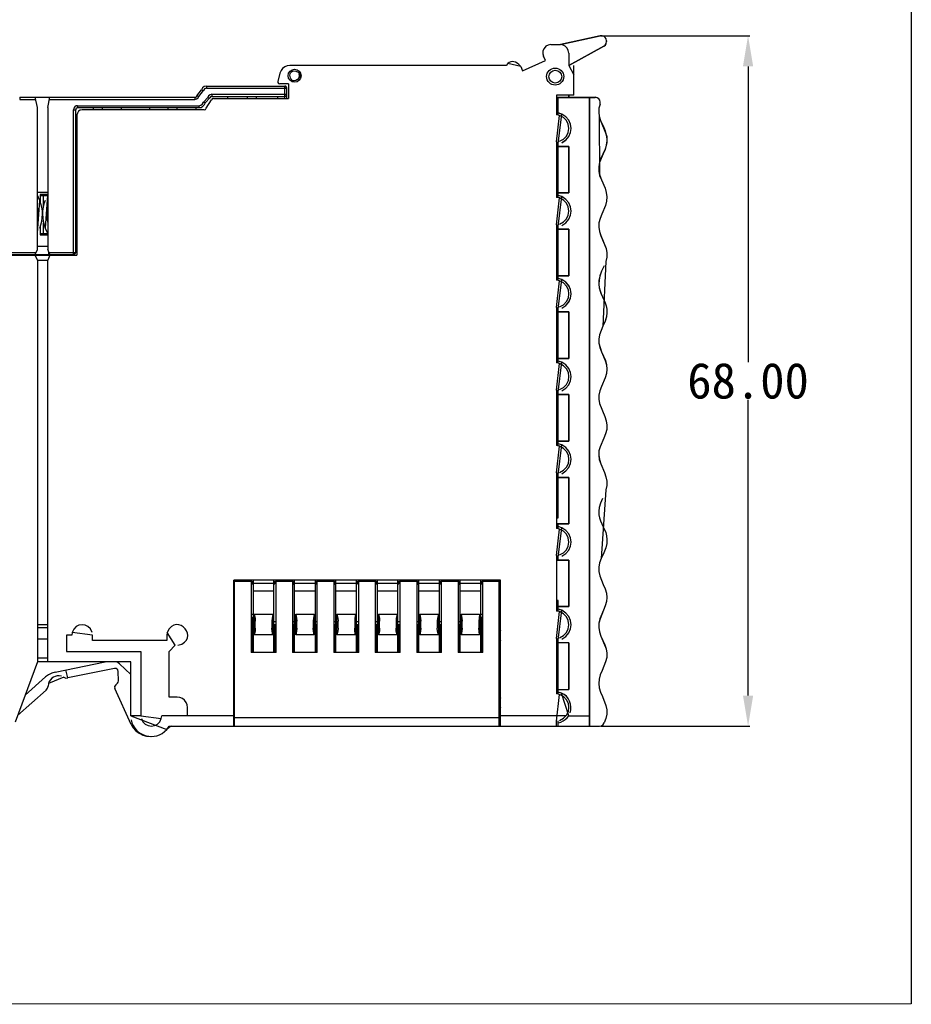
# Model space of a CAD drawing. Header units: inches. Extents: x 32 to 218, y 21 to 178.
# Tile 3 of 4: x 130 to 218, y 21 to 117. Entities that reach past the tile are written whole.
import ezdxf

# ---------------------------------------------------------------- set-up
doc = ezdxf.new("R2010")
doc.units = ezdxf.units.IN
doc.header["$MEASUREMENT"] = 0
doc.layers.add('PDF_0', color=7, linetype='Continuous')
doc.styles.get("Standard").update_dxf_attribs({"font": 'SimSun.ttf', "height": 3.5})
doc.dimstyles.get("Standard").update_dxf_attribs({"dimtxt": 3.5, "dimasz": 3, "dimexe": 0.18, "dimexo": 0.0625, "dimgap": 0.09, "dimtad": 0, "dimtih": 1, "dimtoh": 1, "dimzin": 0, "dimdsep": 46, "dimtxsty": 'Standard', "dimcen": 0.09, "dimadec": 0, "dimazin": 0, "dimtfac": 1, "dimtofl": 0, "dimtmove": 0, "dimatfit": 3, "dimfxl": 0, "dimtolj": 1, "dimtzin": 0, "dimarcsym": 0})

# ---------------------------------------------------------------- blocks, each defined once
blk = doc.blocks.new('*D7')
at = {"color": 0, "lineweight": -2}
for p, q in [((187.176, 115.845), (201.767, 115.845)), ((201.587, 112.845), (201.587, 83.875)), ((201.587, 51.226), (201.587, 80.195)), ((187.176, 48.226), (201.767, 48.226))]:
    blk.add_line(p, q, dxfattribs=at)
at = {"color": 0}
for points in [[(201.087, 112.845), (202.087, 112.845), (201.587, 115.845)], [(201.087, 51.226), (202.087, 51.226), (201.587, 48.226)]]:
    blk.add_solid(points, dxfattribs=at)
at = {"layer": 'Defpoints', "color": 0}
for p in [(187.113, 115.845), (187.113, 48.226), (201.587, 48.226)]:
    blk.add_point(p, dxfattribs=at)
at = {"color": 0, "insert": (201.587, 82.035), "char_height": 3.5, "attachment_point": 5}
blk.add_mtext('\\A1;68.00', dxfattribs=at)

msp = doc.modelspace()

# ---------------------------------------------------------------- linework, layer by layer
msp.add_line((217.573, 21.016), (32.226, 20.983))
msp.add_lwpolyline([(32.226, 178.133), (217.573, 178.133), (217.573, 21.016)])
at = {"layer": 'PDF_0', "lineweight": 30}
for points in [[(183.219, 114.977), (187.113, 115.845), (183.219, 114.977)], [(187.473, 114.829), (184.023, 112.945), (187.473, 114.829)], [(187.727, 115.273), (187.727, 115.358), (187.727, 115.273)], [(157.67, 111.929), (157.628, 112.119), (157.628, 111.738), (157.67, 111.929), (157.522, 111.59), (157.628, 111.738), (157.67, 111.929), (157.67, 111.929)], [(182.816, 104.995), (184.023, 104.995), (182.816, 104.995)], [(184.023, 100.444), (182.816, 100.444), (184.023, 100.444)], [(182.816, 96.888), (184.023, 96.888), (182.816, 96.888)], [(182.816, 88.802), (184.023, 88.802), (182.816, 88.802)], [(182.816, 80.696), (184.023, 80.696), (182.816, 80.696)], [(182.816, 72.589), (184.023, 72.589), (182.816, 72.589)], [(183.007, 68.631), (182.816, 68.631), (183.007, 68.631)], [(182.816, 64.482), (184.023, 64.482), (182.816, 64.482)], [(177.228, 61.455), (177.334, 61.455), (177.228, 61.455)], [(182.816, 60.545), (183.007, 60.545), (182.816, 60.545)]]:
    msp.add_lwpolyline(points, close=True, dxfattribs=at)
for points in [[(187.727, 115.358), (187.706, 115.527), (187.6, 115.675), (187.473, 115.802), (187.304, 115.845), (187.113, 115.845)], [(187.727, 115.358), (187.706, 115.527), (187.6, 115.675), (187.473, 115.802), (187.304, 115.845), (187.113, 115.845)], [(182.287, 114.977), (182.012, 114.935), (181.779, 114.808), (181.61, 114.596), (181.504, 114.363), (181.483, 114.088), (181.546, 113.834)], [(182.287, 114.977), (183.219, 114.977)], [(184.023, 114.151), (183.981, 114.405), (183.875, 114.638), (183.684, 114.808), (183.473, 114.935), (183.219, 114.977)], [(187.473, 114.829), (187.621, 114.935), (187.706, 115.083), (187.727, 115.273)], [(187.473, 114.829), (187.6, 114.935), (187.706, 115.083), (187.727, 115.273)], [(181.737, 113.411), (181.546, 113.834)], [(184.023, 114.151), (184.023, 112.945)], [(156.718, 112.945), (156.464, 112.903), (156.21, 112.797), (155.998, 112.649), (155.85, 112.437), (155.744, 112.183)], [(177.906, 112.945), (156.718, 112.945)], [(179.324, 112.839), (178.054, 113.135), (177.906, 112.945)], [(179.324, 112.839), (179.514, 112.416)], [(179.514, 112.416), (181.737, 113.411)], [(184.023, 112.945), (184.531, 112.014)], [(184.531, 110.011), (184.531, 112.932)], [(155.744, 112.183), (155.533, 111.379)], [(148.548, 110.913), (148.336, 110.871), (148.167, 110.744), (148.061, 110.553)], [(148.548, 110.913), (148.548, 110.722)], [(148.548, 110.913), (156.231, 110.913)], [(155.533, 111.379), (155.533, 111.252), (155.617, 111.167), (155.723, 111.125)], [(156.57, 111.125), (155.723, 111.125)], [(156.231, 109.706), (156.231, 110.913)], [(156.422, 110.722), (156.4, 110.807), (156.316, 110.892), (156.231, 110.913)], [(156.57, 111.125), (156.57, 109.706)], [(147.405, 109.821), (147.532, 109.842), (147.595, 109.948)], [(147.595, 109.948), (148.061, 110.553)], [(147.595, 109.948), (147.807, 109.906)], [(147.807, 109.906), (148.251, 110.49)], [(148.061, 110.553), (148.251, 110.49)], [(148.548, 110.722), (148.357, 110.659), (148.251, 110.49)], [(148.548, 110.722), (156.422, 110.722)], [(149.077, 110.109), (148.907, 110.066), (148.759, 109.96), (148.675, 109.812)], [(149.077, 110.109), (149.077, 109.897)], [(149.077, 110.109), (156.422, 110.109)], [(156.231, 109.897), (156.316, 109.939), (156.4, 110.003), (156.422, 110.109)], [(156.422, 109.706), (156.422, 110.722)], [(184.531, 110.011), (182.816, 110.011)], [(182.816, 110.011), (182.816, 108.106)], [(184.023, 110.011), (184.023, 109.8)], [(184.023, 109.821), (184.023, 110.011)], [(130.26, 109.821), (130.26, 109.609)], [(130.26, 109.821), (147.405, 109.821)], [(130.26, 109.609), (131.826, 109.609)], [(131.995, 108.805), (131.784, 109.821)], [(133.011, 108.805), (133.202, 109.821)], [(133.159, 109.609), (147.405, 109.609)], [(135.932, 108.995), (135.784, 108.974), (135.657, 108.89), (135.572, 108.741), (135.53, 108.593)], [(135.932, 108.995), (135.932, 108.805)], [(135.932, 108.995), (147.786, 108.995)], [(147.405, 109.609), (147.574, 109.652), (147.722, 109.757), (147.807, 109.906)], [(147.405, 109.821), (147.405, 109.609)], [(147.786, 108.995), (147.997, 109.038), (148.167, 109.165), (148.272, 109.355)], [(147.786, 108.805), (148.018, 108.826), (148.209, 108.932), (148.357, 109.101), (148.463, 109.313)], [(147.786, 108.995), (147.786, 108.805)], [(148.272, 109.355), (148.675, 109.812)], [(148.272, 109.355), (148.463, 109.313)], [(148.463, 109.313), (148.886, 109.77)], [(148.505, 108.741), (149.034, 109.558)], [(148.675, 109.812), (148.886, 109.77)], [(149.077, 109.897), (148.95, 109.855), (148.886, 109.77)], [(149.225, 109.706), (149.098, 109.664), (149.034, 109.558)], [(149.077, 109.897), (156.231, 109.897)], [(149.225, 109.706), (156.57, 109.706)], [(150.601, 109.897), (150.601, 109.706)], [(152.548, 109.897), (152.548, 109.706)], [(153.458, 109.706), (153.458, 109.897)], [(155.511, 109.897), (155.511, 109.706)], [(182.816, 109.821), (186.605, 109.821)], [(182.816, 109.8), (186.605, 109.8)], [(183.007, 108.085), (183.007, 109.821)], [(183.007, 108.085), (183.007, 109.8)], [(186.055, 109.8), (186.055, 48.226), (186.055, 109.821)], [(187.092, 109.144), (187.113, 109.334), (187.071, 109.525), (186.965, 109.673), (186.796, 109.779), (186.605, 109.821)], [(187.092, 109.144), (187.113, 109.334), (187.071, 109.525), (186.965, 109.673), (186.796, 109.779), (186.605, 109.8)], [(187.092, 109.144), (186.986, 108.741), (186.965, 108.339), (187.007, 107.958), (187.05, 102.159), (187.219, 101.735), (187.579, 100.91), (187.706, 100.486), (187.769, 100.063), (187.727, 99.64), (187.621, 99.216), (187.261, 98.37), (187.092, 97.946), (186.986, 97.523), (186.965, 97.1), (187.029, 96.676), (187.156, 96.253), (187.346, 95.851), (187.685, 95.004), (187.769, 94.581), (187.748, 94.158), (187.664, 93.734), (187.367, 87.405), (187.029, 86.559), (186.965, 86.135), (186.986, 85.733), (187.071, 85.31), (187.24, 84.887), (187.6, 84.04), (187.727, 83.617), (187.769, 83.193), (187.727, 82.77), (187.579, 82.347), (187.219, 81.5), (187.071, 81.077), (186.965, 80.653), (186.965, 80.251), (187.05, 79.828), (187.558, 78.558), (187.706, 78.134), (187.769, 77.711), (187.748, 77.288), (187.621, 76.864), (187.473, 76.441), (187.113, 75.594), (186.986, 75.192), (186.965, 74.769), (187.007, 74.346), (187.156, 73.922), (187.515, 73.076), (187.664, 72.652), (187.748, 72.229), (187.748, 71.806), (187.664, 71.382), (187.198, 64.651), (187.05, 64.228), (186.965, 63.805), (186.965, 63.381), (187.071, 62.958), (187.41, 62.111), (187.6, 61.688), (187.727, 61.265), (187.769, 60.841), (187.727, 60.418), (187.6, 59.995), (187.431, 59.592), (187.071, 58.746), (186.986, 58.322), (186.965, 57.899), (187.029, 57.476), (187.177, 57.052), (187.537, 56.206), (187.685, 55.782), (187.769, 55.359), (187.748, 54.936), (187.642, 54.534), (187.304, 53.687), (187.113, 53.264), (187.007, 52.84), (186.965, 52.417), (187.007, 51.994), (187.134, 51.57), (187.325, 51.126), (187.664, 50.258), (187.748, 49.835), (187.748, 49.411), (187.664, 48.967), (187.494, 48.543)], [(187.092, 109.144), (186.986, 108.741), (186.965, 108.339), (187.007, 107.958), (187.134, 107.556), (187.642, 106.35), (187.748, 105.969), (187.769, 105.545), (187.706, 105.122), (187.579, 104.699), (187.388, 104.275), (187.05, 103.429), (186.965, 103.005), (186.965, 102.582), (187.071, 102.159), (187.219, 101.735), (187.579, 100.91), (187.706, 100.486), (187.769, 100.063), (187.727, 99.64), (187.621, 99.216), (187.261, 98.37), (187.092, 97.946), (186.986, 97.523), (186.965, 97.1), (187.029, 96.676), (187.177, 96.274), (187.685, 95.004), (187.769, 94.581), (187.748, 94.158), (187.664, 93.734), (187.367, 87.405), (187.029, 86.559), (186.965, 86.135), (186.986, 85.733), (187.092, 85.31), (187.24, 84.887), (187.621, 84.04), (187.727, 83.617), (187.769, 83.193), (187.727, 82.77), (187.6, 82.347), (187.219, 81.5), (187.071, 81.077), (186.965, 80.674), (186.965, 80.251), (187.05, 79.828), (187.558, 78.558), (187.706, 78.134), (187.769, 77.711), (187.748, 77.288), (187.642, 76.864), (187.473, 76.441), (187.113, 75.594), (186.986, 75.192), (186.965, 74.769), (187.029, 74.346), (187.156, 73.922), (187.515, 73.076), (187.664, 72.652), (187.769, 72.229), (187.769, 71.806), (187.664, 71.382), (187.198, 64.651), (187.05, 64.228), (186.965, 63.805), (186.986, 63.381), (187.071, 62.958), (187.41, 62.111), (187.6, 61.688), (187.727, 61.265), (187.769, 60.841), (187.727, 60.418), (187.6, 59.995), (187.431, 59.592), (187.092, 58.746), (186.986, 58.322), (186.965, 57.899), (187.029, 57.476), (187.177, 57.052), (187.558, 56.206), (187.685, 55.782), (187.769, 55.359), (187.748, 54.936), (187.642, 54.534), (187.304, 53.687), (187.113, 53.264), (187.007, 52.84), (186.965, 52.417), (187.007, 51.994), (187.134, 51.57), (187.325, 51.126), (187.664, 50.258), (187.769, 49.835), (187.748, 49.411), (187.664, 48.967), (187.494, 48.543)], [(131.995, 94.92), (131.995, 108.805)], [(133.011, 108.805), (133.011, 94.92)], [(135.53, 94.412), (135.53, 108.593)], [(135.53, 108.593), (135.742, 108.593)], [(135.932, 108.805), (135.848, 108.763), (135.763, 108.699), (135.742, 108.593)], [(135.742, 94.623), (135.742, 108.593)], [(136.377, 108.593), (136.186, 108.551), (136.017, 108.445), (135.911, 108.276), (135.869, 108.085)], [(135.869, 108.085), (135.869, 94.369)], [(135.932, 108.805), (147.786, 108.805)], [(148.315, 108.593), (136.377, 108.593)], [(137.456, 108.805), (137.456, 108.593)], [(138.366, 108.593), (138.366, 108.805)], [(140.208, 108.805), (140.208, 108.593)], [(142.96, 108.805), (142.96, 108.593)], [(144.759, 108.805), (144.759, 108.593)], [(145.669, 108.593), (145.669, 108.805)], [(147.51, 108.805), (147.51, 108.593)], [(148.315, 108.593), (148.442, 108.636), (148.505, 108.741)], [(183.007, 108.551), (182.816, 108.551)], [(182.816, 108.551), (183.007, 108.551)], [(182.816, 105.439), (183.113, 108.043), (182.816, 108.106)], [(183.007, 105.249), (183.346, 108.17), (183.007, 108.297)], [(183.007, 105.249), (183.346, 108.17), (183.007, 108.276)], [(135.869, 106.815), (135.742, 106.815)], [(135.742, 105.905), (135.869, 105.905)], [(182.816, 105.439), (182.816, 100)], [(183.007, 99.978), (183.007, 105.461)], [(183.007, 99.978), (183.007, 105.461)], [(184.023, 104.995), (184.023, 100.444)], [(184.023, 100.444), (184.023, 104.995)], [(135.869, 103.831), (135.742, 103.831)], [(135.742, 102.815), (135.869, 102.815)], [(133.011, 100.486), (131.995, 100.486)], [(132.249, 100.296), (132.249, 99.703)], [(133.011, 100.296), (132.249, 100.296)], [(131.995, 96.507), (132.228, 99.724), (131.995, 100.232)], [(132.249, 100.19), (132.99, 100.19)], [(132.292, 99.555), (132.292, 100.19)], [(132.588, 99.195), (132.588, 100.19)], [(132.99, 100.232), (132.757, 96.994), (132.99, 96.507)], [(182.816, 97.333), (183.113, 99.957), (182.816, 100)], [(183.007, 97.163), (183.346, 100.084), (183.007, 100.19)], [(183.007, 97.163), (183.346, 100.084), (183.007, 100.19)], [(131.995, 97.587), (132.08, 98.095), (132.08, 98.624), (131.995, 99.153)], [(132.99, 99.153), (132.905, 98.624), (132.905, 98.095), (132.99, 97.587)], [(132.588, 96.444), (132.588, 97.523)], [(135.869, 97.65), (135.742, 97.65)], [(132.249, 97.036), (132.249, 96.338)], [(132.292, 96.444), (132.292, 97.184)], [(133.011, 96.444), (132.292, 96.444)], [(135.869, 96.634), (135.742, 96.634)], [(135.869, 96.444), (135.742, 96.444)], [(182.816, 97.333), (182.816, 91.914)], [(183.007, 91.872), (183.007, 97.354)], [(183.007, 91.872), (183.007, 97.354)], [(184.023, 96.888), (184.023, 92.337)], [(184.023, 92.337), (184.023, 96.888)], [(132.249, 96.338), (133.011, 96.338)], [(124.672, 94.623), (131.868, 94.623)], [(131.784, 94.412), (131.995, 94.92)], [(132.905, 95.216), (131.995, 95.216)], [(133.011, 95.195), (132.905, 95.216)], [(133.202, 94.412), (133.011, 94.92)], [(133.096, 94.666), (133.096, 94.412)], [(133.117, 94.623), (135.742, 94.623)], [(135.53, 94.412), (135.636, 94.433), (135.699, 94.517), (135.742, 94.623)], [(124.672, 94.369), (135.869, 94.369)], [(124.883, 94.412), (135.53, 94.412)], [(131.995, 93.861), (131.784, 94.369)], [(131.995, 93.861), (131.995, 54.512)], [(131.995, 93.861), (133.011, 93.861)], [(133.202, 94.369), (133.011, 93.861)], [(133.011, 54.512), (133.011, 93.861)], [(134.218, 94.369), (134.218, 94.412)], [(135.636, 94.454), (135.636, 94.369)], [(184.023, 92.337), (182.816, 92.337)], [(182.816, 92.337), (184.023, 92.337)], [(182.816, 89.226), (183.113, 91.85), (182.816, 91.914)], [(183.007, 89.056), (183.346, 91.977), (183.007, 92.083)], [(183.007, 89.056), (183.346, 91.977), (183.007, 92.083)], [(182.816, 89.226), (182.816, 83.807)], [(183.007, 83.765), (183.007, 89.268)], [(183.007, 83.765), (183.007, 89.268)], [(184.023, 88.802), (184.023, 84.23)], [(184.023, 84.23), (184.023, 88.802)], [(184.023, 84.23), (182.816, 84.23)], [(182.816, 84.23), (184.023, 84.23)], [(183.007, 80.95), (183.346, 83.871), (183.007, 83.976)], [(183.007, 80.95), (183.346, 83.871), (183.007, 83.976)], [(182.816, 81.119), (183.113, 83.744), (182.816, 83.807)], [(182.816, 81.119), (182.816, 75.7)], [(183.007, 75.658), (183.007, 81.161)], [(183.007, 75.679), (183.007, 81.161)], [(184.023, 80.696), (184.023, 76.124)], [(184.023, 76.145), (184.023, 80.696)], [(182.816, 76.145), (184.023, 76.145)], [(184.023, 76.124), (182.816, 76.124)], [(182.816, 73.033), (183.113, 75.637), (182.816, 75.7)], [(183.007, 72.843), (183.346, 75.764), (183.007, 75.87)], [(183.007, 72.843), (183.346, 75.764), (183.007, 75.87)], [(182.816, 73.033), (182.816, 67.593)], [(183.007, 68.631), (183.007, 73.054)], [(183.007, 68.631), (183.007, 73.054)], [(184.023, 72.589), (184.023, 68.038)], [(184.023, 68.038), (184.023, 72.589)], [(183.007, 68.631), (183.007, 68.694), (182.965, 68.736), (182.922, 68.8), (182.88, 68.842), (182.816, 68.885)], [(183.007, 68.631), (183.007, 68.694), (182.986, 68.736), (182.943, 68.8), (182.816, 68.885)], [(184.023, 68.038), (182.816, 68.038)], [(182.816, 68.038), (184.023, 68.038)], [(182.816, 64.926), (183.113, 67.53), (182.816, 67.593)], [(183.007, 67.572), (183.007, 68.038)], [(183.007, 67.572), (183.007, 68.038)], [(183.007, 64.736), (183.346, 67.657), (183.007, 67.784)], [(183.007, 64.736), (183.346, 67.657), (183.007, 67.763)], [(182.816, 64.926), (182.816, 59.487)], [(183.007, 64.482), (183.007, 64.948)], [(183.007, 64.482), (183.007, 64.948)], [(184.023, 64.482), (184.023, 59.931)], [(184.023, 59.931), (184.023, 64.482)], [(177.334, 62.513), (151.215, 62.513)], [(151.215, 48.226), (151.215, 62.513)], [(151.299, 48.226), (151.299, 62.513)], [(152.929, 62.408), (151.299, 62.408)], [(151.807, 62.513), (151.807, 62.408)], [(152.823, 62.408), (152.823, 62.513)], [(152.887, 62.513), (152.887, 62.408)], [(152.929, 62.513), (152.929, 55.423)], [(153.141, 62.069), (152.929, 62.408)], [(153.141, 62.344), (152.971, 62.344)], [(153.141, 55.423), (153.141, 62.513)], [(153.141, 62.238), (155.152, 62.238)], [(155.152, 55.423), (155.152, 62.513)], [(155.152, 62.069), (155.363, 62.408)], [(155.321, 62.344), (155.152, 62.344)], [(155.363, 55.423), (155.363, 62.513)], [(156.972, 62.408), (155.363, 62.408)], [(155.469, 62.408), (155.469, 62.513)], [(156.887, 62.408), (156.887, 62.513)], [(156.972, 62.513), (156.972, 55.423)], [(157.184, 62.069), (156.972, 62.408)], [(157.184, 62.344), (157.014, 62.344)], [(157.184, 55.423), (157.184, 62.513)], [(157.184, 62.238), (159.216, 62.238)], [(159.216, 55.423), (159.216, 62.513)], [(159.216, 62.069), (159.406, 62.408)], [(159.364, 62.344), (159.216, 62.344)], [(159.406, 55.423), (159.406, 62.513)], [(161.036, 62.408), (159.406, 62.408)], [(159.512, 62.408), (159.512, 62.513)], [(160.93, 62.408), (160.93, 62.513)], [(161.036, 62.513), (161.036, 55.423)], [(161.226, 62.069), (161.036, 62.408)], [(161.226, 62.344), (161.078, 62.344)], [(161.226, 55.423), (161.226, 62.513)], [(161.226, 62.238), (163.258, 62.238)], [(163.258, 55.423), (163.258, 62.513)], [(163.258, 62.069), (163.47, 62.408)], [(163.428, 62.344), (163.258, 62.344)], [(163.47, 55.423), (163.47, 62.513)], [(165.079, 62.408), (163.47, 62.408)], [(163.555, 62.408), (163.555, 62.513)], [(164.973, 62.408), (164.973, 62.513)], [(165.079, 62.513), (165.079, 55.423)], [(165.29, 62.069), (165.079, 62.408)], [(165.29, 62.344), (165.121, 62.344)], [(165.29, 55.423), (165.29, 62.513)], [(165.29, 62.238), (167.301, 62.238)], [(167.301, 55.423), (167.301, 62.513)], [(167.301, 62.069), (167.513, 62.408)], [(167.471, 62.344), (167.301, 62.344)], [(167.513, 55.423), (167.513, 62.513)], [(169.143, 62.408), (167.513, 62.408)], [(167.619, 62.408), (167.619, 62.513)], [(169.037, 62.408), (169.037, 62.513)], [(169.143, 62.513), (169.143, 55.423)], [(169.333, 62.069), (169.143, 62.408)], [(169.333, 62.344), (169.164, 62.344)], [(169.333, 55.423), (169.333, 62.513)], [(169.333, 62.238), (171.365, 62.238)], [(171.365, 55.423), (171.365, 62.513)], [(171.365, 62.069), (171.556, 62.408)], [(171.535, 62.344), (171.365, 62.344)], [(171.556, 55.423), (171.556, 62.513)], [(173.186, 62.408), (171.556, 62.408)], [(171.662, 62.408), (171.662, 62.513)], [(173.08, 62.408), (173.08, 62.513)], [(173.186, 62.513), (173.186, 55.423)], [(173.397, 62.069), (173.186, 62.408)], [(173.397, 62.344), (173.228, 62.344)], [(173.397, 55.423), (173.397, 62.513)], [(173.397, 62.238), (175.408, 62.238)], [(175.408, 55.423), (175.408, 62.513)], [(175.408, 62.069), (175.62, 62.408)], [(175.577, 62.344), (175.408, 62.344)], [(175.62, 55.423), (175.62, 62.513)], [(177.228, 62.408), (175.62, 62.408)], [(175.662, 62.408), (175.662, 62.513)], [(175.726, 62.408), (175.726, 62.513)], [(176.72, 62.408), (176.72, 62.513)], [(177.228, 48.226), (177.228, 62.513)], [(177.334, 48.226), (177.334, 62.513)], [(151.215, 61.455), (151.299, 61.455)], [(151.299, 61.455), (151.215, 61.455)], [(155.152, 61.434), (153.141, 61.434)], [(159.216, 61.434), (157.184, 61.434)], [(163.258, 61.434), (161.226, 61.434)], [(167.301, 61.434), (165.29, 61.434)], [(171.365, 61.434), (169.333, 61.434)], [(175.408, 61.434), (173.397, 61.434)], [(182.816, 60.291), (182.88, 60.333), (182.922, 60.376), (182.965, 60.439), (183.007, 60.481), (183.007, 60.545)], [(182.816, 60.291), (182.943, 60.376), (182.986, 60.418), (183.007, 60.481), (183.007, 60.545)], [(184.023, 59.931), (182.816, 59.931)], [(182.816, 59.931), (184.023, 59.931)], [(183.007, 59.465), (183.007, 60.545)], [(183.007, 59.465), (183.007, 60.545)], [(151.299, 59.169), (151.215, 59.169)], [(153.141, 59.169), (152.929, 59.169)], [(153.141, 58.979), (153.035, 58.83)], [(153.035, 58.83), (153.035, 55.423)], [(153.141, 58.83), (153.225, 58.83)], [(153.225, 59.19), (155.046, 59.19)], [(153.225, 57.158), (153.225, 59.19)], [(153.225, 59.19), (153.31, 58.809)], [(153.225, 58.83), (153.31, 58.809), (153.331, 58.492)], [(155.046, 59.19), (154.982, 58.809), (154.961, 58.492)], [(154.982, 58.809), (155.046, 58.83)], [(155.046, 59.19), (155.046, 57.158)], [(155.046, 58.83), (155.152, 58.83)], [(157.184, 58.83), (157.289, 58.83)], [(157.289, 59.19), (159.11, 59.19)], [(157.289, 57.158), (157.289, 59.19)], [(157.289, 59.19), (157.374, 58.809)], [(157.289, 58.83), (157.374, 58.809), (157.395, 58.492)], [(159.11, 59.19), (159.025, 58.809), (159.004, 58.492)], [(159.025, 58.809), (159.11, 58.83)], [(159.11, 59.19), (159.11, 57.158)], [(159.11, 58.83), (159.216, 58.83)], [(161.226, 58.83), (161.332, 58.83)], [(161.332, 59.19), (163.153, 59.19)], [(161.332, 57.158), (161.332, 59.19)], [(161.332, 59.19), (161.417, 58.809)], [(161.332, 58.83), (161.417, 58.809), (161.438, 58.492)], [(163.153, 59.19), (163.068, 58.809), (163.068, 58.492)], [(163.068, 58.809), (163.153, 58.83)], [(163.153, 59.19), (163.153, 57.158)], [(163.153, 58.83), (163.258, 58.83)], [(165.29, 58.83), (165.396, 58.83)], [(165.396, 59.19), (167.217, 59.19)], [(165.396, 57.158), (165.396, 59.19)], [(165.396, 59.19), (165.481, 58.809)], [(165.396, 58.83), (165.481, 58.809), (165.481, 58.492)], [(167.217, 59.19), (167.132, 58.809), (167.111, 58.492)], [(167.132, 58.809), (167.217, 58.83)], [(167.217, 59.19), (167.217, 57.158)], [(167.217, 58.83), (167.301, 58.83)], [(169.333, 58.83), (169.439, 58.83)], [(169.439, 59.19), (171.259, 59.19)], [(169.439, 57.158), (169.439, 59.19)], [(169.439, 59.19), (169.524, 58.809)], [(169.439, 58.83), (169.524, 58.809), (169.545, 58.492)], [(171.259, 59.19), (171.175, 58.809), (171.154, 58.492)], [(171.175, 58.809), (171.259, 58.83)], [(171.259, 59.19), (171.259, 57.158)], [(171.259, 58.83), (171.365, 58.83)], [(173.397, 58.83), (173.482, 58.83)], [(173.482, 59.19), (175.302, 59.19)], [(173.482, 57.158), (173.482, 59.19)], [(173.482, 59.19), (173.567, 58.809)], [(173.482, 58.83), (173.567, 58.809), (173.588, 58.492)], [(175.302, 59.19), (175.239, 58.809), (175.218, 58.492)], [(175.239, 58.809), (175.302, 58.83)], [(175.302, 59.19), (175.302, 57.158)], [(175.302, 58.83), (175.408, 58.83)], [(175.62, 59.169), (175.408, 59.169)], [(175.514, 58.83), (175.408, 58.979)], [(175.514, 55.423), (175.514, 58.83)], [(177.334, 59.169), (177.228, 59.169)], [(182.816, 56.82), (183.113, 59.444), (182.816, 59.487)], [(183.007, 56.65), (183.346, 59.571), (183.007, 59.677)], [(183.007, 56.65), (183.346, 59.571), (183.007, 59.677)], [(133.011, 58.153), (131.995, 58.153)], [(151.299, 58.026), (151.215, 58.132)], [(152.929, 58.153), (153.035, 58.153)], [(153.035, 57.941), (152.929, 57.941)], [(153.141, 58.513), (153.035, 58.513)], [(153.331, 57.836), (153.331, 58.492)], [(154.961, 58.492), (154.961, 57.836)], [(155.152, 58.471), (155.363, 58.471)], [(155.363, 58.153), (155.152, 58.153)], [(155.257, 55.423), (155.257, 58.153)], [(155.363, 57.941), (155.257, 57.941)], [(156.972, 58.471), (157.184, 58.471)], [(157.184, 58.153), (156.972, 58.153)], [(157.078, 57.941), (156.972, 57.941)], [(157.078, 58.153), (157.078, 55.423)], [(157.395, 57.836), (157.395, 58.492)], [(159.004, 58.492), (159.004, 57.836)], [(159.216, 58.471), (159.406, 58.471)], [(159.406, 58.153), (159.216, 58.153)], [(159.3, 55.423), (159.3, 58.153)], [(159.406, 57.941), (159.3, 57.941)], [(161.036, 58.471), (161.226, 58.471)], [(161.226, 58.153), (161.036, 58.153)], [(161.142, 57.941), (161.036, 57.941)], [(161.142, 58.153), (161.142, 55.423)], [(161.438, 57.836), (161.438, 58.492)], [(163.068, 58.492), (163.068, 57.836)], [(163.258, 58.471), (163.47, 58.471)], [(163.47, 58.153), (163.258, 58.153)], [(163.364, 55.423), (163.364, 58.153)], [(163.47, 57.941), (163.364, 57.941)], [(165.079, 58.471), (165.29, 58.471)], [(165.29, 58.153), (165.079, 58.153)], [(165.185, 57.941), (165.079, 57.941)], [(165.185, 58.153), (165.185, 55.423)], [(165.481, 57.836), (165.481, 58.492)], [(167.111, 58.492), (167.111, 57.836)], [(167.301, 58.471), (167.513, 58.471)], [(167.513, 58.153), (167.301, 58.153)], [(167.407, 55.423), (167.407, 58.153)], [(167.513, 57.941), (167.407, 57.941)], [(169.143, 58.471), (169.333, 58.471)], [(169.333, 58.153), (169.143, 58.153)], [(169.227, 57.941), (169.143, 57.941)], [(169.227, 58.153), (169.227, 55.423)], [(169.545, 57.836), (169.545, 58.492)], [(171.154, 58.492), (171.154, 57.836)], [(171.365, 58.471), (171.556, 58.471)], [(171.556, 58.153), (171.365, 58.153)], [(171.471, 55.423), (171.471, 58.153)], [(171.556, 57.941), (171.471, 57.941)], [(173.186, 58.471), (173.397, 58.471)], [(173.397, 58.153), (173.186, 58.153)], [(173.291, 57.941), (173.186, 57.941)], [(173.291, 58.153), (173.291, 55.423)], [(173.588, 57.836), (173.588, 58.492)], [(175.218, 58.492), (175.218, 57.836)], [(175.514, 58.513), (175.408, 58.513)], [(175.514, 58.153), (175.62, 58.153)], [(175.62, 57.941), (175.514, 57.941)], [(177.334, 58.132), (177.228, 58.026)], [(133.011, 57.857), (131.995, 57.857)], [(135.361, 57.137), (134.832, 57.137)], [(134.832, 57.137), (134.832, 55.528)], [(137.393, 57.137), (135.382, 57.412), (135.361, 57.137)], [(137.393, 56.629), (137.393, 57.137)], [(145.5, 56.142), (144.716, 57.412), (144.674, 57.137)], [(144.674, 57.137), (144.674, 56.629)], [(151.215, 56.608), (151.299, 56.925), (151.299, 57.264), (151.215, 57.582)], [(153.225, 57.497), (153.141, 57.497)], [(153.31, 57.518), (153.225, 57.497)], [(153.31, 57.518), (153.225, 57.158)], [(155.046, 57.158), (153.225, 57.158)], [(153.331, 57.836), (153.31, 57.518)], [(155.046, 57.497), (154.982, 57.518), (154.961, 57.836)], [(155.046, 57.158), (154.982, 57.518)], [(155.152, 57.497), (155.046, 57.497)], [(157.289, 57.497), (157.184, 57.497)], [(157.374, 57.518), (157.289, 57.497)], [(157.374, 57.518), (157.289, 57.158)], [(159.11, 57.158), (157.289, 57.158)], [(157.395, 57.836), (157.374, 57.518)], [(159.11, 57.497), (159.025, 57.518), (159.004, 57.836)], [(159.11, 57.158), (159.025, 57.518)], [(159.216, 57.497), (159.11, 57.497)], [(161.332, 57.497), (161.226, 57.497)], [(161.417, 57.518), (161.332, 57.497)], [(161.417, 57.518), (161.332, 57.158)], [(163.153, 57.158), (161.332, 57.158)], [(161.438, 57.836), (161.417, 57.518)], [(163.153, 57.497), (163.068, 57.518), (163.068, 57.836)], [(163.153, 57.158), (163.068, 57.518)], [(163.258, 57.497), (163.153, 57.497)], [(165.396, 57.497), (165.29, 57.497)], [(165.481, 57.518), (165.396, 57.497)], [(165.481, 57.518), (165.396, 57.158)], [(167.217, 57.158), (165.396, 57.158)], [(165.481, 57.836), (165.481, 57.518)], [(167.217, 57.497), (167.132, 57.518), (167.111, 57.836)], [(167.217, 57.158), (167.132, 57.518)], [(167.301, 57.497), (167.217, 57.497)], [(169.439, 57.497), (169.333, 57.497)], [(169.524, 57.518), (169.439, 57.497)], [(169.524, 57.518), (169.439, 57.158)], [(171.259, 57.158), (169.439, 57.158)], [(169.545, 57.836), (169.524, 57.518)], [(171.259, 57.497), (171.175, 57.518), (171.154, 57.836)], [(171.259, 57.158), (171.175, 57.518)], [(171.365, 57.497), (171.259, 57.497)], [(173.482, 57.497), (173.397, 57.497)], [(173.567, 57.518), (173.482, 57.497)], [(173.567, 57.518), (173.482, 57.158)], [(175.302, 57.158), (173.482, 57.158)], [(173.588, 57.836), (173.567, 57.518)], [(175.302, 57.497), (175.239, 57.518), (175.218, 57.836)], [(175.302, 57.158), (175.239, 57.518)], [(175.408, 57.497), (175.302, 57.497)], [(177.334, 57.582), (177.25, 57.264), (177.25, 56.925), (177.334, 56.608)], [(133.011, 56.735), (131.995, 56.735)], [(144.674, 56.629), (137.393, 56.629)], [(144.886, 55.528), (145.5, 56.142)], [(151.215, 56.058), (151.299, 56.163)], [(153.035, 56.671), (152.929, 56.671)], [(153.035, 56.206), (153.141, 56.206)], [(155.152, 56.206), (155.257, 56.206)], [(155.363, 56.671), (155.257, 56.671)], [(157.078, 56.671), (156.972, 56.671)], [(157.078, 56.206), (157.184, 56.206)], [(159.216, 56.206), (159.3, 56.206)], [(159.406, 56.671), (159.3, 56.671)], [(161.142, 56.671), (161.036, 56.671)], [(161.142, 56.206), (161.226, 56.206)], [(163.258, 56.206), (163.364, 56.206)], [(163.47, 56.671), (163.364, 56.671)], [(165.185, 56.671), (165.079, 56.671)], [(165.185, 56.206), (165.29, 56.206)], [(167.301, 56.206), (167.407, 56.206)], [(167.513, 56.671), (167.407, 56.671)], [(169.227, 56.671), (169.143, 56.671)], [(169.227, 56.206), (169.333, 56.206)], [(171.365, 56.206), (171.471, 56.206)], [(171.556, 56.671), (171.471, 56.671)], [(173.291, 56.671), (173.186, 56.671)], [(173.291, 56.206), (173.397, 56.206)], [(175.408, 56.206), (175.514, 56.206)], [(175.514, 56.671), (175.62, 56.671)], [(177.228, 56.163), (177.334, 56.058)], [(182.816, 56.82), (182.816, 51.401)], [(184.023, 56.375), (182.816, 56.375)], [(183.007, 51.359), (183.007, 56.841)], [(183.007, 51.359), (183.007, 56.841)], [(184.023, 56.375), (184.023, 51.824)], [(184.023, 51.824), (184.023, 56.375)], [(134.832, 55.528), (142.134, 55.528)], [(142.134, 55.528), (142.134, 49.242)], [(144.886, 51.062), (144.886, 55.528)], [(152.929, 55.528), (153.035, 55.528)], [(155.363, 55.423), (152.929, 55.423)], [(153.141, 55.528), (153.035, 55.528)], [(155.257, 55.528), (155.152, 55.528)], [(155.257, 55.528), (155.363, 55.528)], [(156.972, 55.528), (157.078, 55.528)], [(159.406, 55.423), (156.972, 55.423)], [(157.184, 55.528), (157.078, 55.528)], [(159.3, 55.528), (159.216, 55.528)], [(159.3, 55.528), (159.406, 55.528)], [(161.036, 55.528), (161.142, 55.528)], [(163.47, 55.423), (161.036, 55.423)], [(161.226, 55.528), (161.142, 55.528)], [(163.364, 55.528), (163.258, 55.528)], [(163.364, 55.528), (163.47, 55.528)], [(165.079, 55.528), (165.185, 55.528)], [(167.513, 55.423), (165.079, 55.423)], [(165.29, 55.528), (165.185, 55.528)], [(167.407, 55.528), (167.301, 55.528)], [(167.407, 55.528), (167.513, 55.528)], [(169.143, 55.528), (169.227, 55.528)], [(171.556, 55.423), (169.143, 55.423)], [(169.333, 55.528), (169.227, 55.528)], [(171.471, 55.528), (171.365, 55.528)], [(171.471, 55.528), (171.556, 55.528)], [(173.186, 55.528), (173.291, 55.528)], [(175.62, 55.423), (173.186, 55.423)], [(173.397, 55.528), (173.291, 55.528)], [(175.62, 55.528), (175.408, 55.528)], [(131.995, 54.512), (129.815, 48.628)], [(131.995, 54.915), (133.011, 54.915)], [(141.139, 54.512), (131.995, 54.512)], [(133.731, 53.518), (138.642, 54.512)], [(140.017, 54.343), (139.785, 54.512)], [(140.017, 54.343), (141.139, 53.285)], [(141.139, 49.242), (141.139, 54.512)], [(130.789, 51.274), (132.8, 53.052)], [(133.731, 53.518), (133.392, 53.412), (133.075, 53.264), (132.8, 53.052)], [(134.959, 52.946), (134.789, 53.729)], [(139.552, 53.877), (134.959, 52.946)], [(139.912, 53.581), (139.869, 53.75), (139.721, 53.856), (139.552, 53.877)], [(139.933, 52.671), (139.912, 53.581)], [(132.863, 51.761), (132.99, 51.93), (133.054, 52.142)], [(134.578, 53.01), (133.075, 52.417), (133.054, 52.142)], [(134.578, 53.01), (134.768, 52.925), (134.959, 52.946)], [(139.658, 52.269), (139.552, 52.099), (139.573, 51.909)], [(139.658, 52.269), (139.827, 52.438)], [(139.827, 52.438), (139.912, 52.544), (139.933, 52.671)], [(132.863, 51.761), (130.048, 49.284)], [(141.182, 48.395), (139.573, 51.909)], [(151.299, 51.443), (151.215, 51.549)], [(177.334, 51.549), (177.228, 51.443)], [(182.816, 51.824), (184.023, 51.824)], [(182.816, 48.713), (183.113, 51.337), (182.816, 51.401)], [(184.023, 49.242), (183.324, 51.464), (183.007, 51.57)], [(184.023, 49.242), (183.324, 51.464), (183.007, 51.57)], [(145.69, 51.062), (144.886, 51.062)], [(146.706, 50.046), (146.664, 50.321), (146.558, 50.554), (146.41, 50.766), (146.198, 50.935), (145.944, 51.041), (145.69, 51.062)], [(151.215, 50.025), (151.299, 50.343), (151.299, 50.681), (151.215, 50.999)], [(177.334, 50.999), (177.25, 50.681), (177.25, 50.343), (177.334, 50.025)], [(142.134, 49.242), (141.139, 49.242)], [(141.139, 49.242), (144.674, 47.908), (144.907, 48.226)], [(142.134, 49.242), (144.124, 48.988), (144.166, 49.242)], [(151.215, 49.242), (144.166, 49.242)], [(146.706, 49.242), (146.706, 50.046)], [(151.215, 49.475), (151.299, 49.581)], [(177.228, 49.581), (177.334, 49.475)], [(183.769, 49.242), (177.334, 49.242)], [(183.007, 48.565), (183.24, 48.628), (183.473, 48.734), (183.684, 48.882), (183.875, 49.051), (184.023, 49.242)], [(183.007, 48.565), (183.261, 48.628), (183.473, 48.734), (183.684, 48.882), (183.875, 49.051), (184.023, 49.242)], [(184.023, 49.242), (186.055, 49.242)], [(141.182, 48.395), (141.372, 48.057), (141.626, 47.76), (141.944, 47.527), (142.303, 47.337), (142.684, 47.252), (143.065, 47.21)], [(144.907, 48.226), (187.029, 48.226)], [(145.097, 48.226), (145.034, 48.184)], [(177.228, 49.051), (151.299, 49.051)], [(182.816, 48.226), (182.816, 48.713)], [(183.007, 48.226), (183.007, 48.755)], [(183.007, 48.226), (183.007, 48.755)], [(187.029, 48.226), (187.219, 48.268), (187.388, 48.374), (187.494, 48.543)], [(187.029, 48.226), (187.219, 48.268), (187.388, 48.374), (187.494, 48.543)], [(145.034, 48.184), (144.738, 47.972)]]:
    msp.add_lwpolyline(points, dxfattribs=at)
for centre, radius in [((157.184, 111.931), 0.635), ((182.7, 111.843), 0.836), ((182.711, 111.836), 0.635)]:
    msp.add_circle(centre, radius, dxfattribs=at)
msp.add_open_spline([(157.522, 112.268), (156.238, 112.966), (156.67, 110.613), (157.628, 111.738), (157.804, 111.945), (157.758, 112.14), (157.522, 112.268)], degree=3, knots=[0, 0, 0, 0, 1, 1, 1, 1.539646, 1.539646, 1.539646, 1.539646], dxfattribs=at)
for points in [[(179.324, 112.839), (178.829, 113.377), (178.443, 113.43), (178.054, 113.135)], [(183.113, 105.503), (184.349, 105.859), (184.349, 107.686), (183.113, 108.043)], [(183.346, 105.376), (184.554, 105.944), (184.554, 107.602), (183.346, 108.17)], [(183.346, 105.355), (184.539, 105.958), (184.564, 107.587), (183.346, 108.17)], [(187.134, 107.556), (188.802, 104.43), (186.541, 104.557), (187.05, 102.159)], [(132.228, 96.994), (132.573, 97.879), (132.588, 98.841), (132.228, 99.724)], [(132.757, 99.724), (132.397, 98.841), (132.412, 97.879), (132.757, 96.994)], [(183.113, 97.396), (184.358, 97.794), (184.35, 99.548), (183.113, 99.957)], [(183.346, 97.269), (184.564, 97.852), (184.539, 99.481), (183.346, 100.084)], [(183.346, 97.269), (184.564, 97.852), (184.539, 99.481), (183.346, 100.084)], [(187.494, 93.311), (185.834, 90.266), (188.782, 90.191), (187.367, 87.405)], [(187.494, 93.311), (185.843, 90.33), (188.778, 90.163), (187.367, 87.405)], [(183.113, 89.289), (184.357, 89.717), (184.357, 91.423), (183.113, 91.85)], [(183.346, 89.162), (184.557, 89.771), (184.558, 91.369), (183.346, 91.977)], [(183.346, 89.162), (184.554, 89.735), (184.554, 91.392), (183.346, 91.977)], [(183.113, 81.182), (184.357, 81.61), (184.357, 83.316), (183.113, 83.744)], [(183.346, 81.055), (184.558, 81.664), (184.557, 83.262), (183.346, 83.871)], [(183.346, 81.055), (184.558, 81.664), (184.557, 83.262), (183.346, 83.871)], [(183.113, 73.076), (184.356, 73.506), (184.357, 75.207), (183.113, 75.637)], [(183.346, 72.949), (184.539, 73.552), (184.564, 75.181), (183.346, 75.764)], [(183.346, 72.949), (184.548, 73.543), (184.559, 75.185), (183.346, 75.764)], [(187.325, 70.536), (185.976, 67.86), (188.939, 67.769), (187.198, 64.651)], [(187.325, 70.536), (185.976, 67.86), (188.939, 67.769), (187.198, 64.651)], [(183.113, 64.99), (184.349, 65.346), (184.349, 67.174), (183.113, 67.53)], [(183.346, 64.863), (184.554, 65.431), (184.554, 67.089), (183.346, 67.657)], [(183.346, 64.863), (184.554, 65.431), (184.554, 67.089), (183.346, 67.657)], [(145.754, 56.142), (148.029, 56.671), (145.682, 59.513), (144.716, 57.412)], [(183.113, 56.883), (184.358, 57.281), (184.35, 59.035), (183.113, 59.444)], [(183.346, 56.756), (184.564, 57.339), (184.539, 58.968), (183.346, 59.571)], [(183.346, 56.756), (184.564, 57.339), (184.539, 58.968), (183.346, 59.571)], [(137.35, 57.412), (137.011, 58.418), (135.726, 58.405), (135.382, 57.412)], [(134.345, 53.115), (133.8, 53.268), (133.243, 52.957), (133.075, 52.417)], [(183.113, 48.776), (184.357, 49.204), (184.357, 50.91), (183.113, 51.337)], [(184.171, 49.538), (184.411, 50.244), (184.049, 51.212), (183.324, 51.464)], [(184.15, 49.538), (184.438, 50.249), (184.042, 51.186), (183.324, 51.464)], [(141.16, 48.84), (141.531, 47.205), (143.534, 46.648), (144.674, 47.908)], [(142.176, 48.988), (142.435, 47.98), (143.887, 47.988), (144.124, 48.988)]]:
    msp.add_open_spline(points, degree=3, dxfattribs=at)

# ---------------------------------------------------------------- dimensions: what is measured, and where the dimension line sits
at = {"color": 3}
dim = msp.add_linear_dim(base=(201.587, 48.226), p1=(187.113, 115.845), p2=(187.113, 48.226), angle=90, text='68.00', dimstyle='Standard', dxfattribs=at)
dim.commit()
dim.dimension.update_dxf_attribs({"geometry": '*D7', "text_midpoint": (201.587, 82.035)})

doc.saveas('drawing.dxf')
